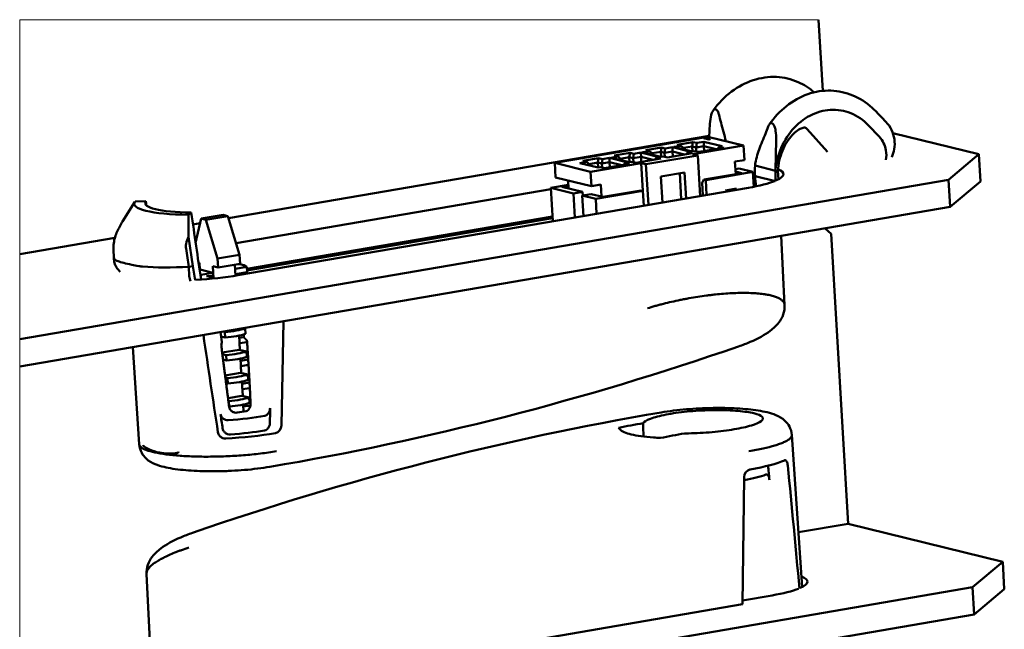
# Model space of a CAD drawing. Header units: millimetres. Extents: x 15 to 185, y 32 to 133.
# Tile 5 of 5: x 128 to 181, y 100 to 133. Entities that reach past the tile are written whole.
import ezdxf

# ---------------------------------------------------------------- set-up
doc = ezdxf.new("R2010")
doc.units = ezdxf.units.MM
doc.header["$LTSCALE"] = 0.333333
doc.layers.add('Arêtes tangentes visibles(ISO)', color=7, linetype='Continuous', lineweight=18)
doc.layers.add('Arêtes visibles(ISO)', color=7, linetype='Continuous', lineweight=50)

msp = doc.modelspace()

# ---------------------------------------------------------------- linework, layer by layer
at = {"layer": 'Arêtes tangentes visibles(ISO)'}
for p, q in [((128.03, 132.613), (171.274, 132.613)), ((128.03, 119.92), (128.03, 132.613)), ((128.03, 115.322), (128.03, 119.92)), ((128.03, 113.836), (128.03, 115.322)), ((128.03, 97.629), (128.03, 113.836))]:
    msp.add_line(p, q, dxfattribs=at)
at = {"layer": 'Arêtes visibles(ISO)'}
for p, q in [((171.5, 128.758), (171.274, 132.613)), ((165.398, 126.968), (165.355, 126.258)), ((170.659, 126.679), (171.763, 125.45)), ((179.951, 125.324), (175.3, 126.472)), ((139.335, 121.859), (165.359, 126.324)), ((156.997, 124.856), (165.279, 126.276)), ((164.47, 125.989), (163.62, 125.843)), ((163.62, 125.843), (163.829, 125.791)), ((164.432, 125.751), (164.47, 125.989)), ((164.679, 125.937), (164.47, 125.989)), ((167.215, 125.798), (164.477, 125.329)), ((164.642, 125.7), (164.679, 125.937)), ((165.062, 126.003), (164.679, 125.937)), ((166.056, 125.757), (165.062, 126.003)), ((165.067, 125.773), (165.062, 126.003)), ((165.063, 126.194), (165.12, 126.204)), ((165.343, 126.125), (165.063, 126.194)), ((165.121, 126.194), (165.087, 126.188)), ((165.12, 126.204), (165.352, 126.147)), ((165.12, 126.204), (165.121, 126.194)), ((165.352, 126.137), (165.121, 126.194)), ((167.215, 125.798), (165.279, 126.276)), ((165.399, 126.135), (165.343, 126.125)), ((165.352, 126.147), (165.367, 126.167)), ((165.368, 126.157), (165.352, 126.137)), ((165.352, 126.147), (165.352, 126.137)), ((165.367, 126.167), (165.414, 126.155)), ((165.367, 126.167), (165.368, 126.157)), ((165.408, 126.147), (165.368, 126.157)), ((165.414, 126.155), (165.399, 126.135)), ((167.215, 125.798), (167.261, 125.014)), ((168.941, 124.47), (168.98, 126.082)), ((161.069, 125.405), (160.219, 125.259)), ((161.031, 125.168), (161.069, 125.405)), ((161.278, 125.354), (161.069, 125.405)), ((161.241, 125.116), (161.278, 125.354)), ((161.661, 125.419), (161.278, 125.354)), ((162.655, 125.174), (161.661, 125.419)), ((161.666, 125.189), (161.661, 125.419)), ((162.128, 125.499), (161.746, 125.434)), ((161.746, 125.434), (162.74, 125.188)), ((162.769, 125.697), (161.919, 125.551)), ((161.919, 125.551), (162.128, 125.499)), ((161.933, 124.783), (164.739, 125.264)), ((162.346, 125.306), (162.128, 125.499)), ((162.732, 125.46), (162.264, 125.379)), ((162.346, 125.306), (162.298, 125.298)), ((162.346, 125.306), (162.347, 125.285)), ((162.732, 125.46), (162.769, 125.697)), ((162.941, 125.408), (162.732, 125.46)), ((162.748, 125.19), (162.732, 125.46)), ((162.979, 125.645), (162.769, 125.697)), ((162.941, 125.408), (162.979, 125.645)), ((163.366, 125.481), (162.941, 125.408)), ((162.941, 125.408), (162.954, 125.192)), ((163.361, 125.711), (162.979, 125.645)), ((163.096, 125.157), (164.439, 125.388)), ((164.355, 125.466), (163.361, 125.711)), ((163.366, 125.481), (163.361, 125.711)), ((164.028, 125.317), (163.366, 125.481)), ((163.382, 125.207), (163.366, 125.481)), ((163.829, 125.791), (163.446, 125.726)), ((163.446, 125.726), (164.44, 125.48)), ((164.047, 125.598), (163.829, 125.791)), ((164.432, 125.751), (163.964, 125.671)), ((164.047, 125.598), (163.998, 125.589)), ((164.047, 125.598), (164.048, 125.577)), ((164.111, 125.332), (164.219, 125.442)), ((164.219, 125.442), (164.355, 125.466)), ((164.439, 125.388), (164.219, 125.442)), ((164.642, 125.7), (164.432, 125.751)), ((164.448, 125.481), (164.432, 125.751)), ((164.44, 125.48), (164.576, 125.503)), ((164.739, 125.264), (164.477, 125.329)), ((164.576, 125.503), (164.796, 125.449)), ((165.067, 125.773), (164.642, 125.7)), ((164.642, 125.7), (164.654, 125.484)), ((164.739, 125.264), (164.868, 123.065)), ((164.796, 125.449), (166.14, 125.68)), ((165.729, 125.609), (165.067, 125.773)), ((165.083, 125.498), (165.067, 125.773)), ((165.812, 125.623), (165.92, 125.734)), ((165.92, 125.734), (166.056, 125.757)), ((166.14, 125.68), (165.92, 125.734)), ((179.951, 125.324), (178.315, 123.949)), ((180.037, 123.853), (179.951, 125.324)), ((158.933, 124.378), (156.997, 124.856)), ((157.043, 124.071), (156.997, 124.856)), ((158.727, 124.916), (158.345, 124.85)), ((158.345, 124.85), (159.339, 124.605)), ((159.368, 125.114), (158.518, 124.968)), ((158.518, 124.968), (158.727, 124.916)), ((158.945, 124.722), (158.727, 124.916)), ((159.331, 124.876), (158.862, 124.796)), ((158.933, 124.378), (161.671, 124.847)), ((159.331, 124.876), (159.368, 125.114)), ((159.54, 124.824), (159.331, 124.876)), ((159.347, 124.606), (159.331, 124.876)), ((159.578, 125.062), (159.368, 125.114)), ((159.54, 124.824), (159.578, 125.062)), ((159.965, 124.897), (159.54, 124.824)), ((159.54, 124.824), (159.553, 124.609)), ((159.96, 125.128), (159.578, 125.062)), ((159.695, 124.574), (161.038, 124.804)), ((160.954, 124.882), (159.96, 125.128)), ((159.965, 124.897), (159.96, 125.128)), ((160.627, 124.734), (159.965, 124.897)), ((159.981, 124.623), (159.965, 124.897)), ((160.428, 125.208), (160.045, 125.142)), ((160.045, 125.142), (161.039, 124.897)), ((160.219, 125.259), (160.428, 125.208)), ((160.645, 125.014), (160.428, 125.208)), ((161.031, 125.168), (160.563, 125.087)), ((160.645, 125.014), (160.597, 125.006)), ((160.645, 125.014), (160.647, 124.994)), ((160.71, 124.748), (160.818, 124.859)), ((160.818, 124.859), (160.954, 124.882)), ((161.038, 124.804), (160.818, 124.859)), ((161.241, 125.116), (161.031, 125.168)), ((161.047, 124.898), (161.031, 125.168)), ((161.039, 124.897), (161.175, 124.92)), ((161.175, 124.92), (161.395, 124.866)), ((161.666, 125.189), (161.241, 125.116)), ((161.241, 125.116), (161.253, 124.901)), ((161.395, 124.866), (162.739, 125.096)), ((162.328, 125.026), (161.666, 125.189)), ((161.682, 124.915), (161.666, 125.189)), ((161.933, 124.783), (161.671, 124.847)), ((161.671, 124.847), (161.759, 123.348)), ((161.933, 124.783), (162.062, 122.584)), ((162.411, 125.04), (162.519, 125.15)), ((162.519, 125.15), (162.655, 125.174)), ((162.739, 125.096), (162.519, 125.15)), ((162.74, 125.188), (162.876, 125.212)), ((162.876, 125.212), (163.096, 125.157)), ((167.261, 125.014), (166.751, 124.926)), ((166.751, 124.926), (166.79, 124.251)), ((158.945, 124.722), (158.897, 124.714)), ((158.979, 123.593), (158.933, 124.378)), ((158.945, 124.722), (158.946, 124.702)), ((159.339, 124.605), (159.475, 124.628)), ((159.475, 124.628), (159.695, 124.574)), ((164.019, 124.348), (162.744, 124.129)), ((163.847, 122.89), (163.764, 124.304)), ((164.102, 122.934), (164.019, 124.348)), ((165.064, 123.955), (167.126, 124.309)), ((165.169, 123.929), (167.72, 124.367)), ((166.775, 124.511), (166.987, 124.548)), ((166.782, 124.394), (167.126, 124.309)), ((166.987, 124.548), (167.72, 124.367)), ((167.72, 124.367), (167.767, 123.566)), ((167.837, 124.71), (168.941, 124.437)), ((169.101, 123.968), (169.078, 124.436)), ((128.03, 115.322), (178.315, 123.949)), ((156.784, 123.509), (157.737, 123.672)), ((158.979, 123.593), (157.043, 124.071)), ((157.748, 123.475), (157.723, 123.903)), ((158.979, 123.593), (159.489, 123.681)), ((159.489, 123.681), (159.527, 123.036)), ((162.827, 122.715), (162.744, 124.129)), ((165.064, 123.955), (164.971, 123.785)), ((164.971, 123.785), (165.012, 123.09)), ((165.169, 123.929), (165.064, 123.955)), ((165.169, 123.929), (165.216, 123.125)), ((168.948, 123.869), (167.839, 124.143)), ((178.315, 123.949), (178.402, 122.477)), ((178.402, 122.477), (180.037, 123.853)), ((139.748, 120.507), (156.789, 123.43)), ((167.475, 123.512), (139.841, 118.772)), ((156.784, 123.509), (158.014, 123.205)), ((156.891, 121.696), (156.784, 123.509)), ((157.739, 123.629), (157.378, 123.567)), ((158.503, 123.289), (157.378, 123.567)), ((158.014, 123.205), (158.503, 123.289)), ((158.014, 123.205), (158.09, 121.902)), ((158.485, 123.089), (158.974, 123.173)), ((158.503, 123.289), (158.514, 123.094)), ((158.974, 123.173), (159.601, 123.018)), ((159.217, 122.908), (161.768, 123.346)), ((159.601, 123.018), (161.663, 123.371)), ((161.768, 123.346), (161.663, 123.371)), ((161.768, 123.346), (161.815, 122.541)), ((166.828, 123.471), (166.233, 123.369)), ((166.233, 123.369), (166.271, 123.306)), ((166.735, 123.385), (166.766, 123.46)), ((166.797, 123.396), (166.828, 123.471)), ((134.259, 122.746), (133.6, 121.691)), ((134.862, 122.778), (134.277, 122.771)), ((158.485, 123.089), (159.217, 122.908)), ((158.55, 121.981), (158.485, 123.089)), ((159.217, 122.908), (159.264, 122.104)), ((128.03, 113.836), (178.402, 122.477)), ((137.316, 122.172), (137.177, 122.055)), ((137.41, 121.529), (137.792, 121.595)), ((137.555, 120.534), (137.846, 121.841)), ((137.846, 121.841), (139.037, 122.045)), ((138.108, 121.776), (137.846, 121.841)), ((139.298, 121.98), (138.108, 121.776)), ((138.108, 121.776), (138.746, 119.685)), ((139.037, 122.045), (139.298, 121.98)), ((139.937, 119.889), (139.298, 121.98)), ((156.875, 121.959), (140.327, 119.12)), ((140.332, 119.027), (156.881, 121.866)), ((171.628, 121.315), (171.954, 121.015)), ((172.875, 105.322), (171.954, 121.015)), ((128.03, 119.92), (133.184, 120.804)), ((137.161, 120.861), (137.397, 119.271)), ((169.44, 117.159), (169.253, 120.908)), ((133.101, 120.155), (133.122, 119.743)), ((133.128, 119.653), (133.122, 119.741)), ((137.713, 119.457), (137.755, 119.447)), ((137.776, 119.078), (137.755, 119.447)), ((138.746, 119.685), (139.937, 119.889)), ((138.775, 119.195), (138.746, 119.685)), ((138.775, 119.195), (139.965, 119.399)), ((139.965, 119.399), (139.937, 119.889)), ((137.397, 119.271), (137.181, 119.234)), ((137.181, 119.234), (137.21, 118.723)), ((137.397, 119.271), (137.53, 118.503)), ((137.769, 119.077), (137.802, 119.082)), ((137.802, 119.082), (138.482, 118.914)), ((138.482, 118.914), (137.834, 118.803)), ((138.482, 118.914), (138.499, 118.62)), ((138.487, 119.266), (138.775, 119.195)), ((138.526, 118.601), (138.487, 119.266)), ((139.72, 118.751), (139.685, 119.351)), ((140.32, 119.23), (139.698, 119.123)), ((139.715, 118.829), (140.338, 118.935)), ((140.338, 118.935), (140.32, 119.23)), ((137.842, 118.671), (137.834, 118.803)), ((138.44, 118.718), (138.274, 118.579)), ((138.456, 118.612), (138.499, 118.62)), ((142.318, 116.288), (142.196, 110.64)), ((139.132, 115.702), (139.04, 115.725)), ((139.149, 115.408), (139.132, 115.702)), ((140.145, 115.915), (140.237, 115.892)), ((140.255, 115.598), (140.237, 115.892)), ((138.929, 115.462), (139.149, 115.408)), ((139.955, 114.734), (139.91, 115.51)), ((140.17, 115.429), (139.917, 115.386)), ((139.934, 115.092), (140.338, 115.161)), ((134.501, 109.623), (134.146, 114.886)), ((138.991, 114.587), (139.912, 114.745)), ((139.912, 114.745), (140.31, 114.646)), ((140.328, 114.352), (140.31, 114.646)), ((139.205, 114.457), (139.001, 114.507)), ((139.04, 114.208), (139.222, 114.163)), ((139.222, 114.163), (139.205, 114.457)), ((140.028, 113.488), (139.983, 114.265)), ((140.401, 114.211), (139.99, 114.14)), ((140.007, 113.846), (140.419, 113.916)), ((139.149, 113.356), (139.985, 113.499)), ((139.278, 113.211), (139.164, 113.239)), ((139.295, 112.917), (139.278, 113.211)), ((139.985, 113.499), (140.384, 113.401)), ((140.102, 112.243), (140.056, 113.019)), ((140.401, 113.106), (140.384, 113.401)), ((139.202, 112.94), (139.295, 112.917)), ((140.472, 112.965), (140.063, 112.894)), ((140.081, 112.6), (140.488, 112.67)), ((139.307, 112.125), (140.058, 112.253)), ((139.351, 111.965), (139.327, 111.971)), ((139.369, 111.671), (139.351, 111.965)), ((140.058, 112.253), (140.457, 112.155)), ((140.474, 111.861), (140.457, 112.155)), ((139.366, 111.672), (139.369, 111.671)), ((140.152, 111.389), (140.129, 111.773)), ((140.524, 111.73), (140.135, 111.664)), ((141.881, 110.229), (141.87, 110.227)), ((169.829, 110.127), (170.386, 101.894)), ((167.562, 108.259), (167.572, 108.261)), ((167.164, 100.96), (167.249, 107.848)), ((170.185, 104.861), (172.875, 105.322)), ((181.246, 103.255), (172.875, 105.322)), ((181.246, 103.255), (179.61, 101.88)), ((181.332, 101.784), (181.246, 103.255)), ((134.891, 102.591), (135.178, 96.813)), ((128.03, 93.032), (179.61, 101.88)), ((179.61, 101.88), (179.696, 100.409)), ((168.769, 101.443), (167.167, 101.168)), ((179.696, 100.409), (181.332, 101.784)), ((142.693, 96.762), (167.164, 100.96)), ((128.03, 91.546), (179.696, 100.409))]:
    msp.add_line(p, q, dxfattribs=at)
for centre, major_axis, ratio, start_param, end_param in [((100.402, 212.181), (109.996, -120.139), 0.028285, 5.475176, 5.48227), ((170.817, 124.534), (-0.284, -3.515), 0.846473, 4.730945, 4.892032), ((154.996, 266.024), (-13.501, 175.66), 0.029389, 3.772876, 3.773047), ((165.969, 97.793), (1.674, 40.179), 0.061947, 5.43995, 5.441053), ((165.382, 124.029), (3.993, 0.234), 0.186152, 5.838099, 6.657465), ((165.382, 124.029), (-3.993, -0.234), 0.186152, 2.111467, 2.642515), ((165.97, 97.813), (1.214, 29.147), 0.061947, 5.800039, 5.842453), ((138.515, 122.891), (-4.286, -0.251), 0.186152, 6.122095, 7.525618), ((138.515, 122.891), (-3.687, -0.216), 0.186152, 6.135721, 7.511992), ((138.423, 122.93), (3.306, -40.7), 0.087232, 4.709034, 4.714122), ((138.15, 122.997), (-6.006, 41.382), 0.022581, 1.587462, 1.675234), ((134.289, 173.312), (5.703, -66.425), 0.044815, 5.634584, 5.659743), ((137.115, 119.976), (-3.993, -0.234), 0.186152, 6.281532, 6.458638), ((137.115, 119.976), (-3.993, -0.234), 0.186152, 0.905889, 1.576336), ((138.737, 119.1), (1.597, 0.094), 0.186152, 0.122325, 0.794452), ((137.748, 119.288), (-3.993, -0.234), 0.186152, 1.514169, 2.111467), ((138.737, 119.1), (-1.597, -0.094), 0.186152, 0.940033, 0.959017), ((138.745, 118.968), (-1.28, -0.075), 0.186152, 1.072505, 1.319261), ((138.54, 120.315), (-2.103, 14.491), 0.022581, 1.677935, 1.686537), ((138.54, 120.315), (-2.103, 14.491), 0.022581, 1.891652, 1.930776), ((138.92, 115.986), (-1.597, -0.094), 0.186152, 1.693121, 2.529814), ((139.562, 106.749), (0.219, 13.321), 0.046011, 5.471582, 5.472121), ((138.081, 123.608), (-8.125, 55.99), 0.022581, 1.712083, 1.807955), ((138.937, 115.692), (1.597, 0.094), 0.186152, 4.834714, 5.671406), ((138.954, 115.398), (1.248, 0.073), 0.186152, 0.224721, 0.389641), ((139.562, 106.749), (0.219, 13.321), 0.046011, 5.421343, 5.436914), ((138.993, 114.74), (-1.597, -0.094), 0.186152, 1.693121, 2.529814), ((139.01, 114.446), (1.597, 0.094), 0.186152, 4.834714, 5.671406), ((139.066, 113.495), (-1.597, -0.094), 0.186152, 1.693121, 2.529814), ((139.083, 113.201), (1.597, 0.094), 0.186152, 4.834714, 5.671406), ((139.103, 112.872), (1.597, 0.094), 0.186152, 0.538343, 0.611779), ((139.139, 112.249), (-1.597, -0.094), 0.186152, 1.693121, 2.529814), ((139.156, 111.955), (1.597, 0.094), 0.186152, 4.834714, 5.671406), ((139.176, 111.617), (1.803, 0.106), 0.186152, 5.06064, 5.358775), ((139.205, 111.121), (2.995, 0.176), 0.186152, 1.106166, 1.163498), ((139.466, 101.079), (-0.717, -43.533), 0.046011, 1.796575, 1.815177), ((139.354, 114.723), (6.034, -41.578), 0.022581, 4.792459, 4.811144), ((139.176, 111.617), (3.733, 0.219), 0.186152, 4.740886, 5.304033), ((139.222, 110.842), (-3.74, -0.219), 0.186152, 1.617999, 2.14387), ((141.86, 110.616), (0.101, 0.382), 0.840697, 3.506952, 4.990482), ((193.4, -89.864), (-18.651, 202.413), 0.848936, 0.075888, 0.083591), ((165.563, 99.788), (-2.685, 18.051), 0.149689, 0.8949, 0.944699), ((139.314, 110.858), (-4.877, -0.286), 0.186152, 1.532519, 2.111467), ((158.714, -81.299), (94.478, 179), 0.792004, 0.556664, 0.564367), ((165.017, 108.892), (4.877, 0.286), 0.186152, 5.25306, 5.832009), ((167.586, 107.871), (-0.089, -0.385), 0.843945, 3.481352, 4.964882), ((165.251, 104.959), (-3.322, 40.893), 0.087232, 4.772439, 4.791096), ((165.88, 96.233), (4.473, -55.067), 0.087232, 1.665073, 1.787934), ((165.154, 108.133), (-3.733, -0.219), 0.186152, 2.154863, 2.623641), ((166.677, 101.96), (3.993, 0.234), 0.186152, 5.829033, 6.67708), ((166.677, 101.96), (-3.993, -0.234), 0.186152, 2.111467, 2.635531)]:
    msp.add_ellipse(centre, major_axis=major_axis, ratio=ratio, start_param=start_param, end_param=end_param, dxfattribs=at)
for points, knots in [([(165.568, 127.688), (165.851, 128.087), (166.193, 128.444), (166.929, 128.993), (167.326, 129.2), (168.144, 129.469), (168.576, 129.533), (169.401, 129.494), (169.802, 129.397), (170.481, 129.098), (170.777, 128.911), (171.039, 128.682)], [0, 0, 0, 0, 0.1491859, 0.1491859, 0.290947, 0.290947, 0.4339195, 0.4339195, 0.5720234, 0.5720234, 0.6892342, 0.6892342, 0.6892342, 0.6892342]), ([(168.61, 126.935), (168.87, 127.318), (169.186, 127.659), (169.888, 128.217), (170.284, 128.44), (171.1, 128.722), (171.529, 128.787), (172.35, 128.758), (172.751, 128.669), (173.503, 128.359), (173.862, 128.132), (174.227, 127.798), (174.28, 127.746), (174.332, 127.693)], [0, 0, 0, 0, 0.1423178, 0.1423178, 0.2863149, 0.2863149, 0.4281903, 0.4281903, 0.5643977, 0.5643977, 0.7034621, 0.7034621, 0.7277906, 0.7277906, 0.7277906, 0.7277906]), ([(165.877, 127.489), (165.864, 127.539), (165.851, 127.589), (165.799, 127.687), (165.779, 127.715), (165.733, 127.757), (165.711, 127.764), (165.67, 127.768), (165.646, 127.761), (165.604, 127.732), (165.577, 127.707), (165.518, 127.603), (165.492, 127.538), (165.43, 127.309), (165.408, 127.136), (165.398, 126.968)], [0.00011069, 0.00011069, 0.00011069, 0.00011069, 0.01641884, 0.01641884, 0.024697, 0.024697, 0.03396019, 0.03396019, 0.04692542, 0.04692542, 0.05842994, 0.05842994, 0.06884642, 0.06884642, 0.08798629, 0.08798629, 0.08798629, 0.08798629]), ([(166.257, 126.035), (166.181, 126.353), (166.078, 126.723), (165.957, 127.178), (165.917, 127.332), (165.877, 127.489)], [2.4674045, 2.4674045, 2.4674045, 2.4674045, 2.5701772, 2.5701772, 2.6176174, 2.6176174, 2.6176174, 2.6176174]), ([(168.941, 124.452), (168.971, 124.716), (169.02, 124.982), (169.208, 125.62), (169.425, 126.069), (169.898, 126.73), (170.236, 127.059), (170.872, 127.477), (171.282, 127.642), (171.99, 127.763), (172.414, 127.742), (173.097, 127.549), (173.476, 127.344), (173.819, 127.048), (173.882, 126.987), (173.946, 126.923)], [-1.4849893, -1.4849893, -1.4849893, -1.4849893, -1.4118367, -1.4118367, -1.2851801, -1.2851801, -1.1596856, -1.1596856, -1.0347815, -1.0347815, -0.9098773, -0.9098773, -0.7843829, -0.7843829, -0.7557933, -0.7557933, -0.7557933, -0.7557933]), ([(168.98, 126.082), (168.984, 126.276), (168.974, 126.448), (168.933, 126.702), (168.91, 126.776), (168.872, 126.879), (168.848, 126.924), (168.798, 126.987), (168.775, 127), (168.736, 127.016), (168.714, 127.016), (168.676, 127.002), (168.653, 126.99), (168.601, 126.927), (168.577, 126.883), (168.556, 126.828)], [0, 0, 0, 0, 0.0586483, 0.0586483, 0.1065248, 0.1065248, 0.1617742, 0.1617742, 0.2171069, 0.2171069, 0.285908, 0.285908, 0.3391868, 0.3391868, 0.3904459, 0.3904459, 0.3904459, 0.3904459]), ([(174.924, 127.08), (175.047, 126.951), (175.149, 126.805), (175.306, 126.488), (175.356, 126.311), (175.405, 125.956), (175.402, 125.771), (175.347, 125.448), (175.304, 125.306), (175.245, 125.175)], [0.0006756, 0.0006756, 0.0006756, 0.0006756, 0.0574434, 0.0574434, 0.1182095, 0.1182095, 0.182581, 0.182581, 0.2366459, 0.2366459, 0.2366459, 0.2366459]), ([(168.556, 126.828), (168.502, 126.693), (168.45, 126.562), (168.293, 126.175), (168.161, 125.863), (167.967, 125.336), (167.872, 125.023), (167.837, 124.71)], [4.4532103, 4.4532103, 4.4532103, 4.4532103, 4.5006621, 4.5006621, 4.6035692, 4.6035692, 4.6982411, 4.6982411, 4.6982411, 4.6982411]), ([(169.078, 124.435), (169.086, 124.615), (169.111, 124.802), (169.193, 125.167), (169.25, 125.347), (169.389, 125.684), (169.471, 125.842), (169.652, 126.126), (169.75, 126.251), (169.949, 126.464), (170.05, 126.549), (170.242, 126.682), (170.329, 126.724), (170.478, 126.779), (170.518, 126.778), (170.55, 126.777), (170.529, 126.787), (170.584, 126.751), (170.616, 126.727), (170.659, 126.679)], [0.12272, 0.12272, 0.12272, 0.12272, 0.326621, 0.326621, 0.529154, 0.529154, 0.73244, 0.73244, 0.939641, 0.939641, 1.158387, 1.158387, 1.407704, 1.407704, 1.746296, 1.746296, 2.210444, 2.210444, 2.443461, 2.443461, 2.443461, 2.443461]), ([(174.525, 126.324), (174.538, 126.31), (174.552, 126.296), (174.565, 126.281), (174.758, 126.066), (174.879, 125.804), (174.954, 125.364), (174.952, 125.187), (174.927, 125.025)], [1.5530611, 1.5530611, 1.5530611, 1.5530611, 1.5597348, 1.5597348, 1.5597348, 1.6576484, 1.6576484, 1.7230482, 1.7230482, 1.7230482, 1.7230482]), ([(133.6, 121.691), (133.545, 121.602), (133.492, 121.512), (133.394, 121.329), (133.348, 121.236), (133.265, 121.044), (133.227, 120.946), (133.164, 120.739), (133.138, 120.632), (133.103, 120.404), (133.095, 120.283), (133.101, 120.155)], [0.1449569, 0.1449569, 0.1449569, 0.1449569, 0.1789257, 0.1789257, 0.2128945, 0.2128945, 0.2468632, 0.2468632, 0.280832, 0.280832, 0.3148008, 0.3148008, 0.3148008, 0.3148008]), ([(137.035, 120.222), (137.023, 120.304), (137.026, 120.389), (137.061, 120.613), (137.109, 120.747), (137.161, 120.861)], [0, 0, 0, 0, 0.02533393, 0.02533393, 0.06760857, 0.06760857, 0.06760857, 0.06760857]), ([(133.128, 119.653), (133.135, 119.547), (133.158, 119.455), (133.213, 119.305), (133.244, 119.246), (133.302, 119.151), (133.329, 119.115), (133.379, 119.054), (133.401, 119.031), (133.441, 118.991), (133.459, 118.975), (133.475, 118.961)], [0.602140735, 0.602140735, 0.602140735, 0.602140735, 0.603442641, 0.603442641, 0.604772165, 0.604772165, 0.606101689, 0.606101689, 0.607431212, 0.607431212, 0.608760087, 0.608760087, 0.608760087, 0.608760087]), ([(134.686, 119.247), (134.635, 119.251), (134.563, 119.261), (134.344, 119.297), (134.218, 119.321), (133.934, 119.378), (133.787, 119.412), (133.541, 119.475), (133.439, 119.504), (133.311, 119.55), (133.271, 119.566), (133.216, 119.596), (133.201, 119.606), (133.191, 119.616)], [0, 0, 0, 0, 0.0190749, 0.0190749, 0.0492253, 0.0492253, 0.0914929, 0.0914929, 0.1317136, 0.1317136, 0.155361, 0.155361, 0.1708997, 0.1708997, 0.1708997, 0.1708997]), ([(137.278, 118.46), (137.261, 118.497), (137.247, 118.535), (137.221, 118.622), (137.212, 118.672), (137.21, 118.723)], [0.10804635, 0.10804635, 0.10804635, 0.10804635, 0.12112443, 0.12112443, 0.13677795, 0.13677795, 0.13677795, 0.13677795]), ([(169.44, 117.159), (169.439, 117.179), (169.436, 117.199), (169.431, 117.218), (169.421, 117.258), (169.403, 117.296), (169.378, 117.332), (169.353, 117.368), (169.32, 117.403), (169.279, 117.435), (169.259, 117.452), (169.236, 117.468), (169.212, 117.484), (169.2, 117.491), (169.187, 117.499), (169.174, 117.507), (169.161, 117.514), (169.147, 117.522), (169.133, 117.529), (169.077, 117.559), (169.014, 117.586), (168.943, 117.611), (168.873, 117.636), (168.796, 117.659), (168.712, 117.68), (168.628, 117.701), (168.537, 117.719), (168.44, 117.736), (168.415, 117.74), (168.39, 117.744), (168.365, 117.748), (168.352, 117.75), (168.34, 117.751), (168.327, 117.753), (168.314, 117.755), (168.301, 117.757), (168.288, 117.759), (168.236, 117.766), (168.184, 117.772), (168.129, 117.778), (168.02, 117.79), (167.905, 117.799), (167.785, 117.806), (167.666, 117.812), (167.542, 117.817), (167.413, 117.819), (167.347, 117.82), (167.28, 117.821), (167.212, 117.82), (167.178, 117.82), (167.144, 117.82), (167.109, 117.82), (167.075, 117.819), (167.04, 117.819), (167.006, 117.818), (166.868, 117.815), (166.728, 117.81), (166.585, 117.803), (166.439, 117.795), (166.29, 117.786), (166.138, 117.774), (165.989, 117.762), (165.837, 117.748), (165.683, 117.731), (165.642, 117.727), (165.601, 117.722), (165.561, 117.718), (165.522, 117.713), (165.483, 117.709), (165.443, 117.704), (165.365, 117.695), (165.287, 117.685), (165.208, 117.675), (165.052, 117.654), (164.896, 117.632), (164.74, 117.607), (164.58, 117.583), (164.421, 117.556), (164.261, 117.527), (164.221, 117.52), (164.181, 117.513), (164.142, 117.506), (164.122, 117.502), (164.102, 117.498), (164.082, 117.494), (164.062, 117.491), (164.042, 117.487), (164.023, 117.483), (163.944, 117.468), (163.866, 117.453), (163.789, 117.437), (163.632, 117.405), (163.476, 117.372), (163.323, 117.337), (163.172, 117.302), (163.022, 117.266), (162.875, 117.229), (162.8, 117.21), (162.726, 117.191), (162.653, 117.171), (162.616, 117.162), (162.58, 117.152), (162.544, 117.142), (162.508, 117.132), (162.472, 117.122), (162.436, 117.112), (162.292, 117.072), (162.153, 117.03), (162.017, 116.988)], [0.00504139, 0.00504139, 0.00504139, 0.00504139, 0.00527941, 0.00527941, 0.00527941, 0.0057603, 0.0057603, 0.0057603, 0.00624135, 0.00624135, 0.00624135, 0.00648194, 0.00648194, 0.00648194, 0.00660225, 0.00660225, 0.00660225, 0.00672256, 0.00672256, 0.00672256, 0.00720385, 0.00720385, 0.00720385, 0.00768516, 0.00768516, 0.00768516, 0.0081665, 0.0081665, 0.0081665, 0.00828684, 0.00828684, 0.00828684, 0.008347, 0.008347, 0.008347, 0.00840716, 0.00840716, 0.00840716, 0.00864582, 0.00864582, 0.00864582, 0.00912899, 0.00912899, 0.00912899, 0.00960647, 0.00960647, 0.00960647, 0.00985052, 0.00985052, 0.00985052, 0.00997074, 0.00997074, 0.00997074, 0.01009096, 0.01009096, 0.01009096, 0.01056712, 0.01056712, 0.01056712, 0.01105221, 0.01105221, 0.01105221, 0.01152777, 0.01152777, 0.01152777, 0.01165259, 0.01165259, 0.01165259, 0.01177263, 0.01177263, 0.01177263, 0.01201268, 0.01201268, 0.01201268, 0.01248841, 0.01248841, 0.01248841, 0.01297245, 0.01297245, 0.01297245, 0.01309238, 0.01309238, 0.01309238, 0.01315234, 0.01315234, 0.01315234, 0.0132123, 0.0132123, 0.0132123, 0.01344906, 0.01344906, 0.01344906, 0.01393174, 0.01393174, 0.01393174, 0.01440971, 0.01440971, 0.01440971, 0.01465107, 0.01465107, 0.01465107, 0.01477095, 0.01477095, 0.01477095, 0.01489083, 0.01489083, 0.01489083, 0.01537035, 0.01537035, 0.01537035, 0.01537035]), ([(169.44, 117.159), (169.449, 116.982), (169.419, 116.806), (169.306, 116.486), (169.222, 116.341), (168.993, 116.042), (168.836, 115.898), (168.362, 115.54), (167.995, 115.343), (167.375, 115.077), (167.164, 114.996), (166.944, 114.92)], [0, 0, 0, 0, 0.0677561, 0.0677561, 0.1385722, 0.1385722, 0.2356435, 0.2356435, 0.4031711, 0.4031711, 0.4808915, 0.4808915, 0.4808915, 0.4808915]), ([(139.368, 111.655), (139.374, 111.611), (139.388, 111.567), (139.435, 111.481), (139.471, 111.44), (139.555, 111.378), (139.609, 111.354), (139.714, 111.333), (139.764, 111.332), (139.81, 111.338)], [0.13516936, 0.13516936, 0.13516936, 0.13516936, 0.14819861, 0.14819861, 0.16346635, 0.16346635, 0.18032585, 0.18032585, 0.1948227, 0.1948227, 0.1948227, 0.1948227]), ([(140.278, 111.413), (140.279, 111.413), (140.28, 111.414), (140.321, 111.422), (140.361, 111.442), (140.43, 111.501), (140.458, 111.54), (140.5, 111.624), (140.515, 111.674), (140.529, 111.764), (140.53, 111.803), (140.529, 111.84)], [-0.06197145, -0.06197145, -0.06197145, -0.06197145, -0.06159787, -0.06159787, -0.04618768, -0.04618768, -0.03077748, -0.03077748, -0.01538874, -0.01538874, -0.00454444, -0.00454444, -0.00454444, -0.00454444]), ([(141.292, 111.163), (141.292, 111.163), (141.292, 111.163), (141.333, 111.17), (141.376, 111.188), (141.451, 111.243), (141.484, 111.28), (141.535, 111.361), (141.556, 111.409), (141.578, 111.5), (141.583, 111.541), (141.583, 111.58)], [0.17878772, 0.17878772, 0.17878772, 0.17878772, 0.17880533, 0.17880533, 0.19375596, 0.19375596, 0.2087066, 0.2087066, 0.22364063, 0.22364063, 0.23511903, 0.23511903, 0.23511903, 0.23511903]), ([(161.775, 110.767), (161.788, 110.782), (161.803, 110.797), (161.914, 110.894), (162.095, 110.983), (162.605, 111.146), (162.935, 111.221), (163.633, 111.338), (164.049, 111.389), (164.909, 111.456), (165.353, 111.473), (166.151, 111.475), (166.557, 111.46), (167.263, 111.398), (167.562, 111.352), (167.991, 111.246), (168.151, 111.179), (168.288, 111.032), (168.266, 110.952), (168.076, 110.801), (167.895, 110.719), (167.384, 110.565), (167.054, 110.493), (166.356, 110.376), (165.941, 110.322), (165.081, 110.245), (164.637, 110.221), (164.167, 110.213), (164.096, 110.212), (164.024, 110.212)], [0.224268, 0.224268, 0.224268, 0.224268, 0.246339, 0.246339, 0.369507, 0.369507, 0.492675, 0.492675, 0.615846, 0.615846, 0.739016, 0.739016, 0.86218, 0.86218, 0.985345, 0.985345, 1.108509, 1.108509, 1.231674, 1.231674, 1.354844, 1.354844, 1.478014, 1.478014, 1.601183, 1.601183, 1.724351, 1.724351, 1.746422, 1.746422, 1.746422, 1.746422]), ([(162.763, 111.348), (163.184, 111.419), (163.652, 111.477), (164.36, 111.537), (164.595, 111.553), (164.946, 111.57), (165.062, 111.575), (165.528, 111.591), (165.877, 111.594), (166.656, 111.58), (167.082, 111.557), (167.847, 111.481), (168.191, 111.428), (168.658, 111.314), (168.816, 111.266), (169.133, 111.133), (169.299, 111.043), (169.546, 110.812), (169.632, 110.706), (169.77, 110.448), (169.818, 110.288), (169.829, 110.127)], [0, 0, 0, 0, 0.145925, 0.145925, 0.2164074, 0.2164074, 0.2512483, 0.2512483, 0.3564558, 0.3564558, 0.4965467, 0.4965467, 0.6398696, 0.6398696, 0.7228847, 0.7228847, 0.8125204, 0.8125204, 0.8636882, 0.8636882, 0.9202469, 0.9202469, 0.9202469, 0.9202469]), ([(138.901, 111.262), (138.906, 111.223), (138.918, 111.184), (138.96, 111.1), (138.993, 111.058), (139.069, 110.993), (139.116, 110.965), (139.218, 110.932), (139.273, 110.926), (139.323, 110.929)], [0.12480974, 0.12480974, 0.12480974, 0.12480974, 0.13640931, 0.13640931, 0.15135632, 0.15135632, 0.16659488, 0.16659488, 0.18173672, 0.18173672, 0.18173672, 0.18173672]), ([(139.439, 110.157), (139.388, 110.154), (139.334, 110.159), (139.231, 110.192), (139.183, 110.22), (139.107, 110.285), (139.074, 110.327), (139.032, 110.41), (139.02, 110.45), (139.014, 110.488)], [-0.06040321, -0.06040321, -0.06040321, -0.06040321, -0.0452115, -0.0452115, -0.02991608, -0.02991608, -0.01495804, -0.01495804, -0.00334155, -0.00334155, -0.00334155, -0.00334155]), ([(141.579, 110.792), (141.578, 110.753), (141.574, 110.712), (141.551, 110.622), (141.53, 110.573), (141.479, 110.493), (141.445, 110.456), (141.368, 110.401), (141.325, 110.383), (141.284, 110.376), (141.284, 110.376), (141.284, 110.376)], [-0.23503082, -0.23503082, -0.23503082, -0.23503082, -0.22355428, -0.22355428, -0.20862865, -0.20862865, -0.19369568, -0.19369568, -0.1787627, -0.1787627, -0.17875151, -0.17875151, -0.17875151, -0.17875151]), ([(160.467, 110.521), (160.477, 110.493), (160.494, 110.465), (160.616, 110.328), (160.839, 110.23), (161.138, 110.156), (161.436, 110.083), (161.852, 110.023), (162.461, 109.979), (162.585, 109.972), (162.712, 109.967)], [-0.2133122, -0.2133122, -0.2133122, -0.2133122, -0.1711007, -0.1711007, 0, 0, 0, 0.1713944, 0.1713944, 0.2133341, 0.2133341, 0.2133341, 0.2133341]), ([(139.181, 109.94), (139.18, 109.94), (139.18, 109.94), (139.13, 109.937), (139.075, 109.944), (138.974, 109.98), (138.927, 110.008), (138.853, 110.074), (138.82, 110.116), (138.779, 110.199), (138.767, 110.238), (138.762, 110.276)], [0.06032525, 0.06032525, 0.06032525, 0.06032525, 0.06039742, 0.06039742, 0.0755325, 0.0755325, 0.09066758, 0.09066758, 0.1055342, 0.1055342, 0.11695696, 0.11695696, 0.11695696, 0.11695696]), ([(169.829, 110.127), (169.83, 110.112), (169.829, 110.098), (169.826, 110.083), (169.814, 110.026), (169.772, 109.968), (169.697, 109.908), (169.623, 109.848), (169.519, 109.789), (169.387, 109.73), (169.321, 109.701), (169.247, 109.672), (169.167, 109.643), (169.087, 109.613), (168.998, 109.584), (168.905, 109.556), (168.718, 109.499), (168.507, 109.445), (168.274, 109.393), (168.041, 109.341), (167.784, 109.29), (167.51, 109.244)], [0.010239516, 0.010239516, 0.010239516, 0.010239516, 0.010480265, 0.010480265, 0.010480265, 0.011433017, 0.011433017, 0.011433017, 0.012385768, 0.012385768, 0.012385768, 0.012862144, 0.012862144, 0.012862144, 0.013338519, 0.013338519, 0.013338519, 0.014291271, 0.014291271, 0.014291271, 0.015244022, 0.015244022, 0.015244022, 0.015244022]), ([(134.501, 109.623), (134.504, 109.581), (134.524, 109.54), (134.562, 109.5), (134.612, 109.446), (134.693, 109.394), (134.804, 109.345), (134.915, 109.297), (135.054, 109.252), (135.22, 109.211), (135.387, 109.169), (135.583, 109.132), (135.799, 109.099), (136.016, 109.067), (136.253, 109.04), (136.511, 109.017), (136.769, 108.995), (137.049, 108.978), (137.337, 108.967), (137.626, 108.956), (137.926, 108.951), (138.239, 108.952), (138.551, 108.953), (138.867, 108.96), (139.184, 108.973), (139.343, 108.979), (139.502, 108.988), (139.661, 108.997), (139.821, 109.007), (139.981, 109.018), (140.139, 109.03), (140.454, 109.055), (140.761, 109.086), (141.06, 109.122), (141.358, 109.158), (141.649, 109.2), (141.923, 109.246)], [0.00500792, 0.00500792, 0.00500792, 0.00500792, 0.00571651, 0.00571651, 0.00571651, 0.00666926, 0.00666926, 0.00666926, 0.00762201, 0.00762201, 0.00762201, 0.00857476, 0.00857476, 0.00857476, 0.00952751, 0.00952751, 0.00952751, 0.01048027, 0.01048027, 0.01048027, 0.01143302, 0.01143302, 0.01143302, 0.01238577, 0.01238577, 0.01238577, 0.01286214, 0.01286214, 0.01286214, 0.01333852, 0.01333852, 0.01333852, 0.01429127, 0.01429127, 0.01429127, 0.01524402, 0.01524402, 0.01524402, 0.01524402]), ([(141.568, 108.402), (141.146, 108.331), (140.678, 108.273), (139.97, 108.213), (139.735, 108.197), (139.384, 108.18), (139.268, 108.175), (138.803, 108.159), (138.453, 108.156), (137.675, 108.17), (137.249, 108.193), (136.484, 108.269), (136.14, 108.322), (135.672, 108.436), (135.515, 108.484), (135.198, 108.617), (135.031, 108.707), (134.784, 108.938), (134.699, 109.044), (134.56, 109.302), (134.512, 109.462), (134.501, 109.623)], [0, 0, 0, 0, 0.1459352, 0.1459352, 0.2164129, 0.2164129, 0.2512595, 0.2512595, 0.3564853, 0.3564853, 0.4965606, 0.4965606, 0.6398872, 0.6398872, 0.7229063, 0.7229063, 0.8125313, 0.8125313, 0.8636949, 0.8636949, 0.9202455, 0.9202455, 0.9202455, 0.9202455]), ([(134.706, 109.58), (134.706, 109.58), (134.706, 109.579), (134.706, 109.578), (134.707, 109.576), (134.708, 109.572), (134.71, 109.568), (134.72, 109.552), (134.733, 109.538), (134.778, 109.494), (134.843, 109.445), (135.086, 109.316), (135.259, 109.252), (135.553, 109.18), (135.653, 109.16), (135.835, 109.135), (135.914, 109.128), (136.103, 109.118), (136.215, 109.118), (136.421, 109.132), (136.503, 109.143), (136.573, 109.164), (136.592, 109.171), (136.61, 109.184), (136.615, 109.188), (136.619, 109.195), (136.62, 109.197), (136.62, 109.2), (136.62, 109.201), (136.621, 109.204), (136.621, 109.204), (136.626, 109.206)], [-0.1576346, -0.1576346, -0.1576346, -0.1576346, -0.1574221, -0.1574221, -0.1565696, -0.1565696, -0.154072, -0.154072, -0.1461364, -0.1461364, -0.1168522, -0.1168522, -0.0758751, -0.0758751, -0.0566886, -0.0566886, -0.042522, -0.042522, -0.0243956, -0.0243956, -0.008628, -0.008628, -0.0033976, -0.0033976, -0.0014766, -0.0014766, -0.0006964, -0.0006964, -0.0003438, -0.0003438, -0.0000509, -0.0000509, -0.0000509, -0.0000509]), ([(169.429, 108.754), (169.429, 108.754), (169.429, 108.754), (169.45, 108.764), (169.473, 108.764), (169.515, 108.744), (169.534, 108.722), (169.565, 108.667), (169.579, 108.629), (169.598, 108.552), (169.604, 108.515), (169.607, 108.477)], [0.06032525, 0.06032525, 0.06032525, 0.06032525, 0.06039742, 0.06039742, 0.0755325, 0.0755325, 0.09066758, 0.09066758, 0.1055342, 0.1055342, 0.11695696, 0.11695696, 0.11695696, 0.11695696]), ([(168.612, 107.703), (168.609, 107.741), (168.603, 107.778), (168.584, 107.856), (168.57, 107.894), (168.536, 107.949), (168.515, 107.97), (168.468, 107.99), (168.443, 107.989), (168.418, 107.979)], [0.12480974, 0.12480974, 0.12480974, 0.12480974, 0.13640931, 0.13640931, 0.15135632, 0.15135632, 0.16659488, 0.16659488, 0.18173672, 0.18173672, 0.18173672, 0.18173672]), ([(134.891, 102.591), (134.882, 102.767), (134.911, 102.942), (135.023, 103.261), (135.107, 103.406), (135.335, 103.705), (135.491, 103.849), (135.963, 104.206), (136.327, 104.403), (136.948, 104.67), (137.162, 104.752), (137.386, 104.83)], [0, 0, 0, 0, 0.0672749, 0.0672749, 0.1380617, 0.1380617, 0.2349003, 0.2349003, 0.4017451, 0.4017451, 0.4809012, 0.4809012, 0.4809012, 0.4809012]), ([(134.891, 102.591), (134.89, 102.611), (134.891, 102.631), (134.893, 102.652), (134.899, 102.694), (134.912, 102.737), (134.934, 102.781), (134.955, 102.825), (134.983, 102.869), (135.02, 102.915), (135.029, 102.927), (135.039, 102.939), (135.05, 102.951), (135.06, 102.962), (135.071, 102.974), (135.082, 102.986), (135.104, 103.009), (135.128, 103.032), (135.154, 103.055), (135.205, 103.102), (135.263, 103.148), (135.328, 103.195), (135.394, 103.243), (135.467, 103.291), (135.548, 103.339), (135.568, 103.351), (135.588, 103.363), (135.609, 103.375), (135.619, 103.381), (135.63, 103.387), (135.641, 103.393), (135.651, 103.399), (135.662, 103.405), (135.673, 103.412), (135.716, 103.435), (135.76, 103.459), (135.806, 103.482), (135.899, 103.53), (135.998, 103.577), (136.103, 103.624), (136.207, 103.671), (136.317, 103.716), (136.432, 103.762), (136.49, 103.785), (136.549, 103.807), (136.61, 103.83), (136.641, 103.841), (136.672, 103.853), (136.703, 103.864), (136.734, 103.875), (136.765, 103.886), (136.797, 103.897), (136.924, 103.941), (137.055, 103.985), (137.191, 104.027)], [0.010333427, 0.010333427, 0.010333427, 0.010333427, 0.010567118, 0.010567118, 0.010567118, 0.011052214, 0.011052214, 0.011052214, 0.011527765, 0.011527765, 0.011527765, 0.011652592, 0.011652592, 0.011652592, 0.011772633, 0.011772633, 0.011772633, 0.012012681, 0.012012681, 0.012012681, 0.012488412, 0.012488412, 0.012488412, 0.012972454, 0.012972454, 0.012972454, 0.013092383, 0.013092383, 0.013092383, 0.013152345, 0.013152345, 0.013152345, 0.013212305, 0.013212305, 0.013212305, 0.013449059, 0.013449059, 0.013449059, 0.013931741, 0.013931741, 0.013931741, 0.014409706, 0.014409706, 0.014409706, 0.014651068, 0.014651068, 0.014651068, 0.014770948, 0.014770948, 0.014770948, 0.014890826, 0.014890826, 0.014890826, 0.015370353, 0.015370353, 0.015370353, 0.015370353])]:
    msp.add_open_spline(points, degree=3, knots=knots, dxfattribs=at)
for points, degree in [([(174.332, 127.693), (174.528, 127.49), (174.723, 127.288), (174.919, 127.085)], 3), ([(174.919, 127.085), (174.919, 127.085), (174.919, 127.085), (174.92, 127.085)], 3), ([(168.948, 123.869), (168.941, 124.053), (168.939, 124.245), (168.941, 124.437)], 3), ([(168.941, 124.452), (169.027, 124.43), (169.077, 124.427), (169.078, 124.435)], 3), ([(137.161, 120.861), (137.159, 120.924), (137.159, 120.987), (137.16, 121.047)], 3), ([(138.941, 114.985), (138.952, 115.045), (138.963, 115.106), (138.975, 115.166)], 3), ([(139.368, 111.655), (139.137, 113.436), (138.941, 114.985)], 2), ([(166.944, 114.92), (158.597, 112.028), (150.09, 109.843), (141.568, 108.402)], 3), ([(140.474, 111.862), (140.492, 111.86), (140.51, 111.858), (140.528, 111.856)], 3), ([(137.386, 104.83), (145.734, 107.722), (154.24, 109.907), (162.763, 111.348)], 3)]:
    msp.add_open_spline(points, degree=degree, dxfattribs=at)
for points, weights in [([(137.177, 122.055), (137.169, 121.585), (137.16, 121.047)], [1.04872595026, 1.06531029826, 1.07724845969]), ([(140.17, 115.415), (140.245, 115.337), (140.333, 115.236)], [4.89364117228, 4.69056129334, 4.44026026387]), ([(140.333, 115.236), (140.435, 113.819), (140.529, 111.84)], [0.999999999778, 0.999999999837, 0.99999999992]), ([(160.538, 110.417), (160.503, 110.469), (160.467, 110.521)], [1.02967764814, 1.02836234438, 1.02698646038])]:
    msp.add_rational_spline(points, weights, degree=2, dxfattribs=at)

doc.saveas('drawing.dxf')
